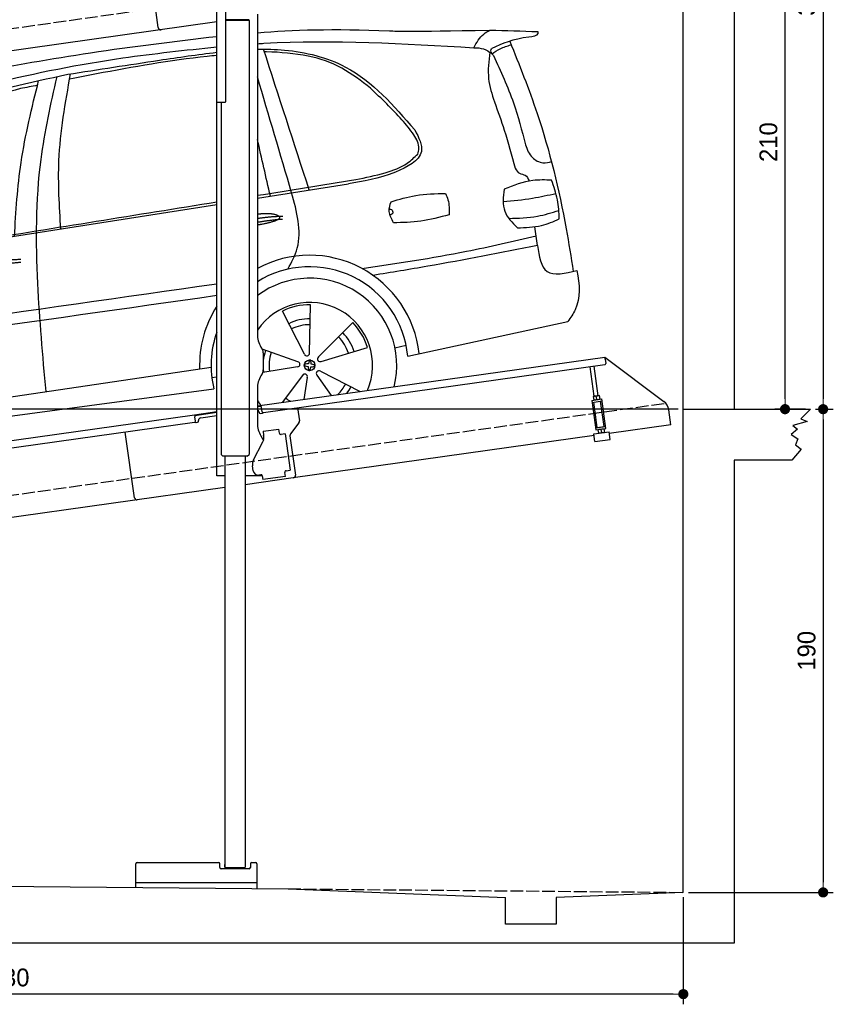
# Model space of a CAD drawing. Extents: x 13 to 6414, y -100 to 6001.
# Tile 5 of 6: x 3214 to 6414, y -100 to 3771. Entities that reach past the tile are written whole.
import ezdxf

# ---------------------------------------------------------------- set-up
doc = ezdxf.new("R2010")
doc.units = 0
doc.header["$LTSCALE"] = 10
doc.header["$MEASUREMENT"] = 0
doc.linetypes.add('GEN3', pattern=[6.25, 5, -1.25])
doc.layers.get('0').update_dxf_attribs({"linetype": 'CONTINUOUS'})
doc.layers.get('DEFPOINTS').update_dxf_attribs({"linetype": 'CONTINUOUS'})
doc.layers.add('3', color=6, linetype='GEN3')
doc.layers.add('CAR', color=1, linetype='CONTINUOUS')
doc.layers.add('AM_0', color=7, linetype='CONTINUOUS', lineweight=30)
doc.layers.add('AM_5', color=3, linetype='CONTINUOUS', lineweight=15)
doc.dimstyles.new('KLAUS_DXF', dxfattribs={"dimscale": 20, "dimtxt": 3.5, "dimasz": 2, "dimexe": 2, "dimexo": 1, "dimgap": 1.5, "dimtad": 1, "dimlfac": 0.1, "dimdsep": 46, "dimtxsty": 'STANDARD', "dimblk": 'DOT', "dimcen": 2, "dimclrd": 256, "dimclre": 256, "dimclrt": 2, "dimadec": 0, "dimazin": 0, "dimtfac": 1, "dimtmove": 2, "dimatfit": 3, "dimfxl": 1, "dimtolj": 1, "dimarcsym": 0})

# ---------------------------------------------------------------- blocks, each defined once
blk = doc.blocks.new('_DOT')
at = {"color": 0, "linetype": 'ByBlock'}
blk.add_line((-0.5, 0), (-1, 0), dxfattribs=at)
at = {"color": 0, "linetype": 'ByBlock', "const_width": 0.5}
blk.add_lwpolyline([(-0.25, 0, 1), (0.25, 0, 1)], format="xyb", close=True, dxfattribs=at)
blk = doc.blocks.new('*D9')
at = {"layer": 'AM_5', "lineweight": -2, "transparency": 16777216}
for p, q in [((5804.1, 2240), (84.1, 2240)), ((124.1, 430), (124.1, 2200)), ((504.1, 390), (84.1, 390))]:
    blk.add_line(p, q, dxfattribs=at)
at = {"layer": 'DEFPOINTS', "color": 0, "transparency": 16777216}
for p in [(124.1, 2240), (5824.1, 2240), (524.1, 390)]:
    blk.add_point(p, dxfattribs=at)
at = {"layer": 'AM_5', "lineweight": -2, "transparency": 16777216, "xscale": 40, "yscale": 40, "zscale": 40}
for p, rotation in [((124.1, 2240), 90), ((124.1, 390), 270)]:
    blk.add_blockref('_DOT', p, dxfattribs=dict(at, rotation=rotation))
at = {"layer": 'AM_5', "color": 2, "transparency": 16777216, "insert": (59.1, 1315), "char_height": 70, "attachment_point": 5, "rotation": 90}
blk.add_mtext('\\A1;185', dxfattribs=at)
blk = doc.blocks.new('*D10')
at = {"layer": 'AM_5', "lineweight": -2, "transparency": 16777216}
for p, q in [((504.1, 3240), (84.1, 3240)), ((124.1, 2280), (124.1, 3200)), ((5804.1, 2240), (84.1, 2240))]:
    blk.add_line(p, q, dxfattribs=at)
at = {"layer": 'DEFPOINTS', "color": 0, "transparency": 16777216}
for p in [(124.1, 3240), (524.1, 3240), (5824.1, 2240)]:
    blk.add_point(p, dxfattribs=at)
at = {"layer": 'AM_5', "lineweight": -2, "transparency": 16777216, "xscale": 40, "yscale": 40, "zscale": 40}
for p, rotation in [((124.1, 3240), 90), ((124.1, 2240), 270)]:
    blk.add_blockref('_DOT', p, dxfattribs=dict(at, rotation=rotation))
at = {"layer": 'AM_5', "color": 2, "transparency": 16777216, "insert": (59.1, 2740), "char_height": 70, "attachment_point": 5, "rotation": 90}
blk.add_mtext('\\A1;100', dxfattribs=at)
blk = doc.blocks.new('*D11')
at = {"layer": 'AM_5', "lineweight": -2, "transparency": 16777216}
for p, q in [((6044.1, 4340), (6264.1, 4340)), ((6224.1, 2280), (6224.1, 4300)), ((6304.1, 2240), (6184.1, 2240))]:
    blk.add_line(p, q, dxfattribs=at)
at = {"layer": 'DEFPOINTS', "color": 0, "transparency": 16777216}
for p in [(6024.1, 4340), (6224.1, 4340), (6324.1, 2240)]:
    blk.add_point(p, dxfattribs=at)
at = {"layer": 'AM_5', "lineweight": -2, "transparency": 16777216, "xscale": 40, "yscale": 40, "zscale": 40}
for p, rotation in [((6224.1, 4340), 90), ((6224.1, 2240), 270)]:
    blk.add_blockref('_DOT', p, dxfattribs=dict(at, rotation=rotation))
at = {"layer": 'AM_5', "color": 2, "transparency": 16777216, "insert": (6159.1, 3290), "char_height": 70, "attachment_point": 5, "rotation": 90}
blk.add_mtext('\\A1;210', dxfattribs=at)
blk = doc.blocks.new('*D12')
at = {"layer": 'AM_5', "lineweight": -2, "transparency": 16777216}
for p, q in [((6344.1, 2240), (6414.1, 2240)), ((6374.1, 2200), (6374.1, 380)), ((5844.1, 340), (6414.1, 340))]:
    blk.add_line(p, q, dxfattribs=at)
at = {"layer": 'DEFPOINTS', "color": 0, "transparency": 16777216}
for p in [(6324.1, 2240), (5824.1, 340), (6374.1, 340)]:
    blk.add_point(p, dxfattribs=at)
at = {"layer": 'AM_5', "lineweight": -2, "transparency": 16777216, "xscale": 40, "yscale": 40, "zscale": 40}
for p, rotation in [((6374.1, 2240), 90), ((6374.1, 340), 270)]:
    blk.add_blockref('_DOT', p, dxfattribs=dict(at, rotation=rotation))
at = {"layer": 'AM_5', "color": 2, "transparency": 16777216, "insert": (6309.1, 1290), "char_height": 70, "attachment_point": 5, "rotation": 90}
blk.add_mtext('\\A1;190', dxfattribs=at)
blk = doc.blocks.new('*D13')
at = {"layer": 'AM_5', "lineweight": -2, "transparency": 16777216}
for p, q in [((524.1, 370), (524.1, -100)), ((5824.1, 320.9), (5824.1, -100)), ((5784.1, -60), (564.1, -60))]:
    blk.add_line(p, q, dxfattribs=at)
at = {"layer": 'DEFPOINTS', "color": 0, "transparency": 16777216}
for p in [(524.1, 390), (5824.1, 340.9), (524.1, -60)]:
    blk.add_point(p, dxfattribs=at)
at = {"layer": 'AM_5', "lineweight": -2, "transparency": 16777216, "xscale": 40, "yscale": 40, "zscale": 40, "rotation": 180}
blk.add_blockref('_DOT', (524.1, -60), dxfattribs=at)
at = {"layer": 'AM_5', "lineweight": -2, "transparency": 16777216, "xscale": 40, "yscale": 40, "zscale": 40}
blk.add_blockref('_DOT', (5824.1, -60), dxfattribs=at)
at = {"layer": 'AM_5', "color": 2, "transparency": 16777216, "insert": (3174.1, 5), "char_height": 70, "attachment_point": 5}
blk.add_mtext('\\A1;530', dxfattribs=at)
blk = doc.blocks.new('*D14')
at = {"layer": 'AM_5', "lineweight": -2, "transparency": 16777216}
for p, q in [((5844.1, 5490), (6414.1, 5490)), ((6374.1, 5450), (6374.1, 2280)), ((6344.1, 2240), (6414.1, 2240))]:
    blk.add_line(p, q, dxfattribs=at)
at = {"layer": 'DEFPOINTS', "color": 0, "transparency": 16777216}
for p in [(5824.1, 5490), (6324.1, 2240), (6374.1, 2240)]:
    blk.add_point(p, dxfattribs=at)
at = {"layer": 'AM_5', "lineweight": -2, "transparency": 16777216, "xscale": 40, "yscale": 40, "zscale": 40}
for p, rotation in [((6374.1, 5490), 90), ((6374.1, 2240), 270)]:
    blk.add_blockref('_DOT', p, dxfattribs=dict(at, rotation=rotation))
at = {"layer": 'AM_5', "color": 2, "transparency": 16777216, "insert": (6309.1, 3865), "char_height": 70, "attachment_point": 5, "rotation": 90}
blk.add_mtext('\\A1;325', dxfattribs=at)
blk = doc.blocks.new('EG_car')
at = {"layer": 'CAR'}
for p, q in [((46796.2, 4804), (47153.8, 4860.2)), ((45061.6, 4531.7), (46636.2, 4778.9)), ((47000.7, 4194.8), (47004.6, 4385)), ((46981.1, 4190.3), (46894.3, 4359.6)), ((47036.7, 4179.5), (47170.9, 4314.4)), ((47387.5, 4183.1), (48017.8, 4318.6)), ((47337, 4215.1), (47381.3, 4225.8)), ((46955.4, 4160.7), (46814.7, 4209.7)), ((47047.1, 4162.2), (47229.2, 4217.3)), ((44640.5, 3847.7), (46613.9, 4138.9)), ((46953.7, 4140.7), (46817.2, 4118.7)), ((46973.8, 4107.1), (46893, 4000.6)), ((47030.5, 4108.1), (47086.3, 4027.8)), ((47043.7, 4123.2), (47200.5, 4043.8)), ((46616.8, 4098.5), (46636.2, 4100.9)), ((46992.3, 4099.3), (46978.8, 4012.7)), ((44649.3, 3788.6), (46624.9, 4054.7))]:
    blk.add_line(p, q, dxfattribs=at)
blk.add_circle((47001.5, 4146.6), 21.1, dxfattribs=at)
for centre, radius, start, end in [((47001.5, 4146.6), 432.9, 6.1147, 118.3098), ((47001.5, 4146.6), 387.7, 5.4095, 121.9761), ((47001.5, 4146.6), 342.5, 345.788, 126.8384), ((47001.5, 4146.6), 432.9, 147.5436, 181.8527), ((47001.5, 4146.6), 247.7, 336.4925, 145.9791), ((47001.5, 4146.6), 238.4, 89.2481, 116.7191), ((47001.5, 4146.6), 183.1, 89.3778, 116.5894), ((47001.5, 4146.6), 159.7, 89.4618, 116.5094), ((47001.5, 4146.6), 238.4, 17.2481, 44.7191), ((47001.5, 4146.6), 387.7, 160.4314, 193.723), ((47001.5, 4146.6), 159.7, 17.4604, 44.5093), ((47001.5, 4146.6), 183.1, 17.3778, 44.5894), ((47001.5, 4146.6), 183.1, 161.3778, 174.5764), ((47001.5, 4146.6), 159.7, 161.4601, 188.507), ((46990.7, 4193.6), 10.1, 199.3839, 6.5833), ((46953.4, 4150.8), 10.1, 271.3839, 78.5833), ((47042.9, 4171.4), 10.1, 127.3839, 294.5833), ((47001.5, 4146.6), 183.1, 185.4236, 188.5894), ((46982.6, 4102.2), 10.1, 343.3839, 150.5833), ((47037.9, 4114.9), 10.1, 55.3839, 222.5833), ((47001.5, 4146.6), 159.7, 313.864, 332.5068), ((47001.5, 4146.6), 183.1, 323.016, 332.5894), ((47001.5, 4146.6), 247.7, 214.0209, 219.944), ((47001.5, 4146.6), 159.7, 233.4577, 242.136)]:
    blk.add_arc(centre, radius, start, end, dxfattribs=at)
for centre, major_axis, ratio, start_param, end_param in [((47001.5, 4146.4), (-21, 2), 0.248275, 4.968287, 7.599306), ((47001.5, 4146.6), (2, 21), 0.26044, 4.945458, 7.62088), ((47001.5, 4146.4), (-21, 2), 0.248275, 8.109253, 10.739069), ((47001.5, 4146.6), (2, 21), 0.26044, 8.106084, 10.743517)]:
    blk.add_ellipse(centre, major_axis=major_axis, ratio=ratio, start_param=start_param, end_param=end_param, dxfattribs=at)
for points, degree, knots in [([(46796.2, 5454.5), (46934.8, 5465.2), (47114.3, 5472.5), (47383.1, 5458.6), (47710.6, 5464.6)], 3, [143.098779, 143.098779, 143.098779, 143.098779, 538.666722, 596.829105, 596.829105, 596.829105, 596.829105]), ([(47647.4, 5395.3), (47658.6, 5415.3), (47674.5, 5443.8), (47702.3, 5459.8), (47710.6, 5464.6)], 3, [0, 0, 0, 0, 66.777298, 95.11474, 95.11474, 95.11474, 95.11474]), ([(47899, 5459.1), (47899.1, 5456.2), (47899.4, 5440.2), (47811.3, 5434.2), (47759.3, 5411.1), (47717.6, 5392.5)], 3, [0, 0, 0, 0, 8.187291, 45.663788, 198.394209, 198.394209, 198.394209, 198.394209]), ([(45679.6, 5297.1), (45832.8, 5324.7), (46150.2, 5381.9), (46470.4, 5420.4), (46636.2, 5440.1)], 3, [0, 0, 0, 0, 466.632282, 967.371588, 967.371588, 967.371588, 967.371588]), ([(46796.2, 5411.3), (46804.8, 5411.8), (47088, 5428.8), (47372, 5411.8), (47647.4, 5395.3)], 3, [132.453552, 132.453552, 132.453552, 132.453552, 158.309481, 983.905115, 983.905115, 983.905115, 983.905115]), ([(47788.9, 5420.9), (47826.5, 5327), (47922.2, 5088.2), (47996, 4781.7), (48029.6, 4571.8), (48038.5, 4516)], 3, [0, 0, 0, 0, 303.239039, 771.524515, 941.039833, 941.039833, 941.039833, 941.039833]), ([(44615.4, 4513.3), (44692.2, 4599.4), (44871, 4800.1), (45226.4, 5109.2), (45736.2, 5259.5), (46216.5, 5354.4), (46512.7, 5385.9), (46636.2, 5398.7)], 3, [0, 0, 0, 0, 346.68192, 807.884848, 1388.232006, 1908.996141, 2281.102326, 2281.102326, 2281.102326, 2281.102326]), ([(46796.2, 5389.5), (46831.5, 5390.3), (46950.1, 5387.6), (47193.7, 5327.1), (47332.5, 5167.5), (47415.3, 5072.3)], 3, [752.794261, 752.794261, 752.794261, 752.794261, 858.633344, 1107.710606, 1476.062589, 1476.062589, 1476.062589, 1476.062589]), ([(47647.4, 5395.3), (47660.4, 5394.9), (47686.6, 5394.2), (47708.1, 5379.2), (47718.9, 5371.6)], 3, [0, 0, 0, 0, 38.233155, 76.758591, 76.758591, 76.758591, 76.758591]), ([(47724.7, 5364.3), (47719.5, 5370.5), (47711.9, 5379.4), (47716.3, 5389.4), (47717.6, 5392.5)], 3, [0, 0, 0, 0, 21.450104, 31.11406, 31.11406, 31.11406, 31.11406]), ([(47718.9, 5371.6), (47729.2, 5378.6), (47752.3, 5394.1), (47778.8, 5402.2), (47793.4, 5406.7)], 3, [0, 0, 0, 0, 37.318817, 82.743489, 82.743489, 82.743489, 82.743489]), ([(46050.2, 5290.8), (46170.3, 5309.5), (46365.3, 5340), (46560.7, 5368.7), (46636.2, 5377.3)], 3, [0, 0, 0, 0, 364.415294, 592.333037, 592.333037, 592.333037, 592.333037]), ([(46636.2, 5364.9), (46623.5, 5363.7), (46464.7, 5348), (46272.1, 5313.1), (46092.7, 5278.9), (46057.6, 5272.1)], 3, [196.455824, 196.455824, 196.455824, 196.455824, 234.842737, 675.336927, 782.526221, 782.526221, 782.526221, 782.526221]), ([(47241.1, 5235.9), (47204.8, 5264.4), (47131.5, 5321.8), (46989.1, 5370.9), (46887.2, 5376.6), (46832.1, 5379.7)], 3, [0, 0, 0, 0, 137.813386, 277.828549, 443.014315, 443.014315, 443.014315, 443.014315]), ([(47710.6, 5377.3), (47706.3, 5342.5), (47697.9, 5276), (47718.5, 5212.4), (47728.3, 5182.1)], 3, [0, 0, 0, 0, 103.842931, 198.172455, 198.172455, 198.172455, 198.172455]), ([(47724.7, 5364.3), (47753, 5303.2), (47805.4, 5190), (47836.1, 5069.2), (47850.2, 5013.6)], 3, [0, 0, 0, 0, 201.438367, 373.256423, 373.256423, 373.256423, 373.256423]), ([(44854.6, 4589.7), (44898.5, 4653.1), (45003.5, 4805), (45239.8, 5032.6), (45612.4, 5197.7), (45899, 5258.6), (46050.2, 5290.8)], 3, [0, 0, 0, 0, 231.40141, 553.995069, 969.143657, 1432.987613, 1432.987613, 1432.987613, 1432.987613]), ([(45840.3, 4654), (45846.4, 4751.2), (45859.3, 4958.1), (45909.2, 5159.4), (45935.6, 5266.1)], 3, [0, 0, 0, 0, 291.549873, 620.666388, 620.666388, 620.666388, 620.666388]), ([(45964.8, 4043.1), (45952, 4184.6), (45924.7, 4487.8), (45924, 4906.4), (45983.6, 5173.6), (46007.8, 5281.7)], 3, [0, 0, 0, 0, 426.563346, 914.171926, 1245.997244, 1245.997244, 1245.997244, 1245.997244]), ([(46022.7, 4682.6), (46017.2, 4772.2), (46004.7, 4976.9), (46040.9, 5178.9), (46061.3, 5292.5)], 3, [0, 0, 0, 0, 268.372728, 613.019755, 613.019755, 613.019755, 613.019755]), ([(45864.3, 5234.6), (45752.9, 5204.5), (45566.2, 5154.1), (45286.4, 5026.3), (45096.6, 4863.7), (44966.5, 4700), (44907.7, 4623.5), (44882.5, 4590.7)], 3, [0, 0, 0, 0, 345.952761, 579.243774, 917.237575, 1082.226642, 1206.634395, 1206.634395, 1206.634395, 1206.634395]), ([(47427, 4977.4), (47428.9, 4984.5), (47436, 5010.4), (47408.9, 5060.1), (47344.8, 5137.4), (47283.8, 5195.4), (47241.1, 5235.9)], 3, [0, 0, 0, 0, 21.63267, 79.101744, 154.578408, 329.631164, 329.631164, 329.631164, 329.631164]), ([(47728.3, 5182.1), (47741.7, 5145.4), (47772.8, 5059.9), (47796.4, 4972), (47809.8, 4921.8)], 3, [0, 0, 0, 0, 117.044281, 272.808392, 272.808392, 272.808392, 272.808392]), ([(47415.3, 5072.3), (47430.7, 5042.2), (47468.5, 4968.2), (47311.9, 4887), (47212.7, 4870.2), (47153.8, 4860.2)], 3, [0, 0, 0, 0, 88.94167, 219.215963, 410.14259, 410.14259, 410.14259, 410.14259]), ([(47850.2, 5013.6), (47857.3, 4995.2), (47870, 4962.3), (47915.8, 4938.8), (47942.7, 4944.9), (47954.6, 4947.5)], 3, [0, 0, 0, 0, 57.53796, 102.857681, 138.834101, 138.834101, 138.834101, 138.834101]), ([(47182.8, 4877.1), (47221.7, 4884.8), (47291.3, 4898.6), (47377.5, 4930.2), (47413.7, 4964.8), (47427, 4977.4)], 3, [0, 0, 0, 0, 119.350241, 213.76628, 268.436981, 268.436981, 268.436981, 268.436981]), ([(47809.8, 4921.8), (47814.7, 4913.8), (47824, 4898.8), (47852.6, 4896.8), (47860.5, 4881), (47864.8, 4872.6)], 3, [0, 0, 0, 0, 26.820911, 49.860546, 76.220289, 76.220289, 76.220289, 76.220289]), ([(47953.1, 4874.7), (47928.2, 4875.5), (47863.9, 4877.4), (47803.7, 4853.6), (47766.7, 4839)], 3, [0, 0, 0, 0, 73.852523, 191.438564, 191.438564, 191.438564, 191.438564]), ([(47983.5, 4722.4), (47982.3, 4747.7), (47980, 4800.1), (47962.2, 4849.3), (47953.1, 4874.7)], 3, [0, 0, 0, 0, 75.744219, 156.148987, 156.148987, 156.148987, 156.148987]), ([(46916.3, 4524.8), (46930.7, 4552), (46980, 4645), (46951.2, 4750.5), (46930.8, 4825.2)], 3, [0, 0, 0, 0, 90.204372, 309.16543, 309.16543, 309.16543, 309.16543]), ([(47321.7, 4789.9), (47353.8, 4799.5), (47423.7, 4820.4), (47496.7, 4821.6), (47536.2, 4822.3)], 3, [0, 0, 0, 0, 100.056023, 217.859664, 217.859664, 217.859664, 217.859664]), ([(47536.2, 4822.3), (47539.7, 4814.1), (47550.9, 4787.7), (47550.3, 4758.7), (47549.9, 4738.7)], 3, [0, 0, 0, 0, 26.6223, 85.461549, 85.461549, 85.461549, 85.461549]), ([(47766.7, 4839), (47763.2, 4808.7), (47756.4, 4749.6), (47798.2, 4707.8), (47818.6, 4687.4)], 3, [0, 0, 0, 0, 86.532332, 168.301886, 168.301886, 168.301886, 168.301886]), ([(47763.1, 4790.1), (47801.7, 4794), (47871.5, 4800.9), (47940, 4815.8), (47970.5, 4822.4)], 3, [0, 0, 0, 0, 116.515486, 210.119493, 210.119493, 210.119493, 210.119493]), ([(47331.6, 4707.1), (47323.7, 4721.8), (47309.3, 4748.4), (47317.9, 4777.1), (47321.7, 4789.9)], 3, [0, 0, 0, 0, 47.913726, 86.500526, 86.500526, 86.500526, 86.500526]), ([(46796.2, 4741), (46799.6, 4741.6), (46821.4, 4744.9), (46861.2, 4745.7), (46895.3, 4733.3), (46895.2, 4720.7), (46842.5, 4706), (46807.4, 4699.7), (46796.2, 4698)], 5, [0.263396, 0.263396, 0.263396, 0.263396, 0.263396, 0.263396, 0.300106, 0.500106, 0.700106, 0.7947449, 0.7947449, 0.7947449, 0.7947449, 0.7947449, 0.7947449]), ([(47315, 4761.1), (47318.1, 4760.8), (47326, 4759.9), (47331.7, 4743.7), (47322.5, 4738.9), (47317.9, 4736.5)], 3, [0, 0, 0, 0, 8.907329, 23.006598, 36.718273, 36.718273, 36.718273, 36.718273]), ([(47549.9, 4738.7), (47513, 4728.6), (47441.6, 4709.1), (47367.5, 4707.7), (47331.6, 4707.1)], 3, [0, 0, 0, 0, 114.039688, 221.281955, 221.281955, 221.281955, 221.281955]), ([(47784.7, 4724.5), (47822.8, 4725.4), (47890, 4726.8), (47954, 4747), (47981.7, 4755.7)], 3, [0, 0, 0, 0, 113.538226, 200.265154, 200.265154, 200.265154, 200.265154]), ([(47818.6, 4687.4), (47850.8, 4688.3), (47908.1, 4689.8), (47960.5, 4712.4), (47983.5, 4722.4)], 3, [0, 0, 0, 0, 95.589667, 169.928556, 169.928556, 169.928556, 169.928556]), ([(47208, 4527.2), (47345, 4547.6), (47574.9, 4581.9), (47801.2, 4634.2), (47892.6, 4655.4)], 3, [0, 0, 0, 0, 415.57079, 696.786937, 696.786937, 696.786937, 696.786937]), ([(47898, 4617.5), (47754.2, 4589.2), (47539.1, 4546.9), (47322.7, 4512), (47251.1, 4500.4)], 3, [0, 0, 0, 0, 439.818353, 657.51977, 657.51977, 657.51977, 657.51977]), ([(47898, 4617.5), (47904.3, 4575.8), (47918.5, 4487.4), (48006.9, 4508.5), (48052.4, 4519.3)], 3, [310.211349, 310.211349, 310.211349, 310.211349, 420.509792, 537.407521, 537.407521, 537.407521, 537.407521]), ([(48052.4, 4519.3), (48064.9, 4465), (48068.9, 4394.4), (48028.1, 4334), (48017.8, 4318.6)], 3, [367.70262, 367.70262, 367.70262, 367.70262, 528.080439, 582.555983, 582.555983, 582.555983, 582.555983])]:
    blk.add_open_spline(points, degree=degree, knots=knots, dxfattribs=at)
for points, degree in [([(47710.6, 5464.6), (47773.4, 5462.7), (47836.2, 5460.9), (47899, 5459.1)], 3), ([(46999.9, 4836), (46940, 5020.6), (46880, 5205.2), (46820.1, 5389.8)], 3), ([(46832.1, 5379.7), (46829.3, 5379.5), (46826.4, 5379.4), (46823.6, 5379.2)], 3), ([(46930.8, 4825.2), (46886, 4977), (46841.1, 5128.8), (46796.2, 5280.7)], 3), ([(45931, 5247.6), (45908.8, 5243.3), (45886.6, 5238.9), (45864.3, 5234.6)], 3), ([(46847, 4812), (46830.1, 4886.3), (46813.1, 4960.5), (46796.2, 5034.8)], 3), ([(46796.2, 4815), (46925.1, 4835.7), (47053.9, 4856.4), (47182.8, 4877.1)], 3), ([(45688.1, 4636.8), (46004.1, 4687.6), (46320.2, 4738.4), (46636.2, 4789.3)], 3), ([(46796.2, 4724.4), (46841.7, 4731.7), (46895.9, 4733.5)], 2), ([(46796.2, 4709.6), (46841.6, 4717.8), (46895.1, 4721.8)], 2), ([(47898, 4617.5), (47894.5, 4642.2), (47890.9, 4667), (47887.4, 4691.7)], 3), ([(45686.4, 4535.6), (45759.6, 4560.3), (45866.1, 4563.9)], 2), ([(45692.9, 4522.4), (45764.9, 4544.7), (45865.3, 4552.2)], 2), ([(44425.1, 4152.4), (45162.1, 4257.4), (45899.2, 4362.4), (46636.2, 4467.5)], 3), ([(46636.2, 4420.5), (45922.2, 4319.2), (45208.2, 4218), (44494.2, 4116.7)], 3)]:
    blk.add_open_spline(points, degree=degree, dxfattribs=at)

msp = doc.modelspace()

# ---------------------------------------------------------------- linework, layer by layer
for p, q in [((6024.074, 5740), (6024.074, 2240)), ((5824.081, 340), (5824.081, 5490)), ((3758.719, 3740.119), (3722.534, 3997.589)), ((3988.805, 3447.64), (3988.805, 3927.64)), ((4024.805, 3450.64), (4024.805, 3807.64)), ((3988.805, 3762.357), (1284.081, 3382.233)), ((4115.806, 3771.375), (4024.805, 3771.375)), ((4112.806, 3769.643), (4024.805, 3769.643)), ((4115.806, 3767.911), (4024.805, 3767.911)), ((4112.806, 3769.643), (4115.806, 3771.375)), ((4112.806, 3769.643), (4115.806, 3767.911)), ((4113.805, 3769.066), (4113.805, 3770.22)), ((4115.803, 3767.911), (4115.899, 2061.649)), ((4148.805, 3792.64), (4148.805, 2534.272)), ((3988.805, 1977.64), (3988.805, 3447.64)), ((3988.805, 3447.64), (4021.805, 3447.64)), ((4005.816, 3447.64), (4005.893, 2061.638)), ((4162.203, 2484.272), (4168.456, 2473.441)), ((4148.805, 2252.792), (5515.695, 2444.896)), ((4171.805, 2460.941), (4171.805, 2394.338)), ((5516.808, 2436.974), (5515.695, 2444.896)), ((5515.695, 2444.896), (5747.632, 2270.119)), ((5514.919, 2414.492), (4173.105, 2225.912)), ((5473.725, 2290.856), (5457.483, 2406.42)), ((5489.569, 2293.082), (5473.327, 2408.647)), ((5516.808, 2436.974), (5519.174, 2420.139)), ((4168.456, 2381.838), (4162.203, 2371.008)), ((4148.805, 2321.008), (4148.805, 2184.697)), ((5470.506, 2290.403), (5469.824, 2289.87)), ((5469.824, 2289.87), (5471.763, 2276.072)), ((5492.787, 2293.535), (5470.506, 2290.403)), ((5483.497, 2278.803), (5481.856, 2290.479)), ((5492.787, 2293.535), (5493.59, 2293.21)), ((5493.59, 2293.21), (5495.53, 2279.412)), ((4164.536, 2250.963), (4148.805, 2248.753)), ((4167.458, 2230.168), (4163.979, 2254.925)), ((5463.901, 2274.53), (5503.512, 2280.096)), ((5463.901, 2274.53), (5480.184, 2158.668)), ((5465.015, 2266.607), (5504.625, 2272.174)), ((5485.418, 2168.492), (5471.501, 2267.519)), ((5472.566, 2275.747), (5471.763, 2276.072)), ((5494.847, 2278.879), (5495.53, 2279.412)), ((5512.056, 2172.236), (5498.139, 2271.263)), ((5519.795, 2164.235), (5503.512, 2280.096)), ((1284.081, 1850.181), (3901.558, 2218.044)), ((3901.558, 2218.044), (3988.805, 2230.305)), ((3901.558, 2218.044), (3902.671, 2210.121)), ((3988.805, 2226.266), (3902.115, 2214.083)), ((3905.037, 2193.287), (3902.671, 2210.121)), ((3925.927, 2206.321), (3988.805, 2215.158)), ((4155.08, 2228.428), (4155.219, 2227.438)), ((4160.866, 2223.182), (4165.818, 2223.878)), ((4306.792, 2244.701), (4313.87, 2194.338)), ((5775.306, 2178.433), (5767.054, 2237.146)), ((5824.081, 2240), (6324.081, 2240)), ((5824.081, 2240), (6324.081, 2240)), ((6324.081, 2240), (6286.374, 2202.153)), ((3900.782, 2187.64), (1284.081, 1819.886)), ((3908.348, 2187.693), (3913.299, 2188.389)), ((3917.555, 2194.036), (3917.416, 2195.027)), ((4311.953, 2186.928), (4278.64, 2142.719)), ((5479.071, 2166.59), (5518.682, 2172.157)), ((5485.418, 2168.492), (5512.056, 2172.236)), ((5490.954, 2168.26), (5490.815, 2169.251)), ((5506.799, 2170.487), (5506.659, 2171.477)), ((5775.306, 2178.433), (5532.69, 2144.336)), ((6310.65, 2192.163), (6254.243, 2175.752)), ((6254.243, 2175.752), (6273.522, 2160.767)), ((6286.374, 2202.153), (6310.65, 2192.163)), ((3664.643, 1891.897), (3628.458, 2149.367)), ((3664.643, 1891.897), (3628.458, 2149.367)), ((4162.203, 2134.697), (4172.244, 2117.305)), ((4170.748, 2152.873), (4233.134, 2161.641)), ((4170.748, 2152.873), (4172.974, 2137.029)), ((4173.564, 2132.83), (4172.974, 2137.029)), ((4235.361, 2145.797), (4233.134, 2161.641)), ((4235.361, 2145.797), (4235.5, 2144.807)), ((4241.148, 2140.551), (4242.138, 2140.69)), ((4257.982, 2142.917), (4242.138, 2140.69)), ((4257.982, 2142.917), (4278.023, 2000.319)), ((4276.723, 2135.309), (4298.415, 1980.968)), ((5473.274, 2135.986), (4289.904, 1969.674)), ((5472.342, 2142.62), (5531.758, 2150.971)), ((5476.517, 2112.912), (5472.342, 2142.62)), ((5480.184, 2158.668), (5519.795, 2164.235)), ((5488.849, 2159.886), (5488.167, 2159.353)), ((5488.167, 2159.353), (5490.106, 2145.554)), ((5490.909, 2145.23), (5490.106, 2145.554)), ((5500.199, 2159.961), (5501.84, 2148.286)), ((5511.13, 2163.017), (5511.933, 2162.693)), ((5511.933, 2162.693), (5513.873, 2148.895)), ((5513.19, 2148.361), (5513.873, 2148.895)), ((5535.933, 2121.263), (5531.758, 2150.971)), ((6273.522, 2160.767), (6248.531, 2140.074)), ((6248.531, 2140.074), (6274.95, 2122.949)), ((4132.62, 2038.529), (4170.09, 2112.069)), ((5476.517, 2112.912), (5535.933, 2121.263)), ((6274.95, 2122.949), (6264.954, 2099.402)), ((6264.954, 2099.402), (6287.802, 2082.991)), ((4012.894, 2054.638), (4005.893, 2061.638)), ((4108.894, 2054.643), (4012.894, 2054.638)), ((4020.894, 2054.638), (4020.985, 438.631)), ((4100.894, 2054.643), (4100.982, 438.649)), ((4108.894, 2054.643), (4115.899, 2061.649)), ((6287.802, 2082.991), (6251.387, 2040)), ((4131.929, 1997.963), (4129.146, 2017.769)), ((6024.074, 2040), (6024.074, 140)), ((6251.387, 2040), (6024.074, 2040)), ((4020.898, 1977.64), (3988.805, 1977.64)), ((4168.11, 1977.64), (4100.898, 1977.64)), ((4162.44, 1982.055), (4154.518, 1980.941)), ((4168.087, 1977.799), (4170.175, 1962.945)), ((4259.299, 1975.471), (4170.175, 1962.945)), ((4256.933, 1992.305), (4257.072, 1991.315)), ((4259.299, 1975.471), (4257.072, 1991.315)), ((4262.179, 1998.092), (4261.189, 1997.953)), ((4262.179, 1998.092), (4278.023, 2000.319)), ((4289.904, 1969.674), (4100.9, 1943.111)), ((4020.901, 1931.868), (1284.081, 1547.233)), ((3670.975, 359.741), (3670.975, 452.642)), ((3675.975, 457.642), (3995.975, 457.642)), ((4000.975, 437.642), (4000.975, 452.642)), ((4115.975, 432.642), (4005.975, 432.642)), ((4020.976, 438.639), (4020.976, 449.639)), ((4021.976, 437.639), (4020.976, 438.639)), ((4021.976, 437.639), (4099.976, 437.644)), ((4034.976, 437.64), (4034.976, 432.642)), ((4086.976, 437.643), (4086.976, 432.642)), ((4099.976, 437.644), (4100.982, 438.649)), ((4120.975, 452.642), (4120.975, 437.642)), ((4125.975, 457.642), (4140.975, 457.642)), ((4145.975, 452.642), (4145.975, 355.174)), ((524.081, 390), (4269.081, 353.99)), ((4145.975, 377.642), (3670.975, 377.642)), ((4269.081, 353.99), (5124.081, 319.912)), ((5124.081, 215), (5124.081, 319.912)), ((5824.081, 340), (5323.626, 319.912)), ((5323.626, 319.912), (5324.081, 215)), ((5324.081, 215), (5124.081, 215)), ((6024.074, 140), (324.09, 140))]:
    msp.add_line(p, q)
msp.add_polyline3d([(4168.084, 1977.803, 0), (4168.084, 1977.803, 0), (4168.084, 1977.813, 0), (4168.084, 1977.823, 0), (4168.084, 1977.833, 0), (4168.084, 1977.833, 0), (4168.084, 1977.843, 0), (4168.084, 1977.853, 0), (4168.074, 1977.863, 0), (4168.074, 1977.863, 0), (4168.074, 1977.873, 0), (4168.074, 1977.883, 0), (4168.074, 1977.893, 0), (4168.074, 1977.903, 0), (4168.074, 1977.903, 0), (4168.074, 1977.913, 0), (4168.064, 1977.923, 0), (4168.064, 1977.933, 0), (4168.064, 1977.933, 0), (4168.064, 1977.943, 0), (4168.064, 1977.953, 0), (4168.064, 1977.963, 0), (4168.064, 1977.963, 0), (4168.064, 1977.973, 0), (4168.054, 1977.983, 0), (4168.054, 1977.993, 0), (4168.054, 1978.003, 0), (4168.054, 1978.003, 0), (4168.054, 1978.013, 0), (4168.054, 1978.023, 0), (4168.054, 1978.033, 0), (4168.044, 1978.033, 0), (4168.044, 1978.043, 0), (4168.044, 1978.053, 0), (4168.044, 1978.063, 0), (4168.044, 1978.063, 0), (4168.044, 1978.073, 0), (4168.034, 1978.083, 0), (4168.034, 1978.093, 0), (4168.034, 1978.103, 0), (4168.034, 1978.103, 0), (4168.034, 1978.113, 0), (4168.034, 1978.123, 0), (4168.034, 1978.133, 0), (4168.024, 1978.133, 0), (4168.024, 1978.143, 0), (4168.024, 1978.153, 0), (4168.024, 1978.163, 0), (4168.024, 1978.163, 0), (4168.024, 1978.173, 0), (4168.014, 1978.183, 0), (4168.014, 1978.193, 0), (4168.014, 1978.203, 0), (4168.014, 1978.203, 0), (4168.014, 1978.213, 0), (4168.014, 1978.223, 0), (4168.004, 1978.233, 0), (4168.004, 1978.233, 0), (4168.004, 1978.243, 0), (4168.004, 1978.253, 0), (4168.004, 1978.263, 0), (4167.994, 1978.273, 0), (4167.994, 1978.273, 0), (4167.994, 1978.283, 0), (4167.994, 1978.293, 0), (4167.994, 1978.303, 0), (4167.984, 1978.303, 0), (4167.984, 1978.313, 0), (4167.984, 1978.323, 0), (4167.984, 1978.333, 0), (4167.984, 1978.333, 0), (4167.984, 1978.343, 0), (4167.974, 1978.353, 0), (4167.974, 1978.363, 0), (4167.974, 1978.373, 0), (4167.974, 1978.373, 0), (4167.974, 1978.383, 0), (4167.964, 1978.393, 0), (4167.964, 1978.403, 0), (4167.964, 1978.403, 0), (4167.964, 1978.413, 0), (4167.954, 1978.423, 0), (4167.954, 1978.433, 0), (4167.954, 1978.433, 0), (4167.954, 1978.443, 0), (4167.954, 1978.453, 0), (4167.944, 1978.463, 0), (4167.944, 1978.473, 0), (4167.944, 1978.473, 0), (4167.944, 1978.483, 0), (4167.944, 1978.493, 0), (4167.934, 1978.503, 0), (4167.934, 1978.503, 0), (4167.934, 1978.513, 0), (4167.934, 1978.523, 0), (4167.924, 1978.533, 0), (4167.924, 1978.533, 0), (4167.924, 1978.543, 0), (4167.924, 1978.553, 0), (4167.914, 1978.563, 0), (4167.914, 1978.573, 0), (4167.914, 1978.573, 0), (4167.914, 1978.583, 0), (4167.914, 1978.593, 0), (4167.904, 1978.603, 0), (4167.904, 1978.603, 0), (4167.904, 1978.613, 0), (4167.904, 1978.623, 0), (4167.894, 1978.633, 0), (4167.894, 1978.633, 0), (4167.894, 1978.643, 0), (4167.894, 1978.653, 0), (4167.884, 1978.663, 0), (4167.884, 1978.673, 0), (4167.884, 1978.673, 0), (4167.884, 1978.683, 0), (4167.874, 1978.693, 0), (4167.874, 1978.703, 0), (4167.874, 1978.703, 0), (4167.874, 1978.713, 0), (4167.864, 1978.723, 0), (4167.864, 1978.733, 0), (4167.864, 1978.733, 0), (4167.854, 1978.743, 0), (4167.854, 1978.753, 0), (4167.854, 1978.763, 0), (4167.854, 1978.763, 0), (4167.844, 1978.773, 0)])
for centre, radius, start, end in [((3768.621, 3741.511), 10, 188, 278), ((4021.805, 3450.64), 3, 270, 0), ((4248.805, 2534.272), 100, 180, 210), ((4146.805, 2460.941), 25, 0, 30), ((5514.223, 2419.443), 5, 278, 8), ((4248.805, 2321.008), 100, 150, 180), ((4146.805, 2394.338), 25, 330, 0), ((5478.183, 2273.508), 17.367, 77.77582, 118.212327), ((5490.073, 2275.146), 17.396, 77.82749, 118.186832), ((5475.292, 2294.049), 17.313, 257.73743, 298.290578), ((5487.171, 2295.803), 17.392, 257.805999, 298.168278), ((5717.541, 2230.187), 50, 8, 53), ((4145.177, 2227.036), 10, 8, 68.728945), ((4160.17, 2228.134), 5, 188, 278), ((4165.122, 2228.83), 5, 278, 334.763283), ((4172.41, 2230.864), 5, 188, 278), ((3900.086, 2192.591), 5, 278, 8), ((3907.652, 2192.645), 5, 221.236717, 278), ((3912.603, 2193.34), 5, 278, 8), ((3927.318, 2196.418), 10, 98, 188), ((4248.805, 2184.697), 100, 180, 210), ((4303.967, 2192.946), 10, 323, 8), ((4138.905, 2127.959), 35, 333, 8), ((4240.452, 2145.503), 5, 188, 278), ((4286.626, 2136.701), 10, 143, 188), ((5496.526, 2142.99), 17.367, 77.77582, 118.212327), ((5493.635, 2163.531), 17.313, 257.73743, 298.290578), ((5508.416, 2144.629), 17.396, 77.82749, 118.186832), ((5505.514, 2165.286), 17.392, 257.805999, 298.168278), ((4165.921, 2364.245), 320.958, 254.679341, 254.686099), ((4163.805, 2022.64), 35, 153, 188), ((4151.734, 2000.747), 20, 188, 278), ((4163.136, 1977.103), 5, 19.536959, 98), ((4261.884, 1993.001), 5, 98, 188), ((4288.512, 1979.576), 10, 278, 8), ((3674.546, 1893.289), 10, 188, 278), ((3674.546, 1893.289), 10, 188, 278), ((3675.975, 452.642), 5, 90, 180), ((3995.975, 452.642), 5, 0, 90), ((4005.975, 437.642), 5, 180, 270), ((4115.975, 437.642), 5, 270, 0), ((4125.975, 452.642), 5, 90, 180), ((4140.975, 452.642), 5, 0, 90)]:
    msp.add_arc(centre, radius, start, end)
at = {"layer": '3'}
for p, q in [((747.49, 3394.675), (5754.898, 4098.42)), ((747.49, 1559.675), (5754.898, 2263.42)), ((4269.081, 353.99), (5824.081, 340))]:
    msp.add_line(p, q, dxfattribs=at)

# ---------------------------------------------------------------- block references
at = {"layer": 'AM_0'}
msp.add_blockref('EG_car', (-42647.394, -1734.214), dxfattribs=at)

# ---------------------------------------------------------------- dimensions: what is measured, and where the dimension line sits
at = {"layer": 'AM_5'}
dim = msp.add_linear_dim(base=(6374.074, 2240), p1=(5824.081, 5490), p2=(6324.081, 2240), angle=90, dimstyle='KLAUS_DXF', dxfattribs=at)
dim.commit()
dim.dimension.update_dxf_attribs({"geometry": '*D14', "text_midpoint": (6309.074, 3865)})
for base, p1, p2, override, picture, middle in [((6224.074, 4340), (6324.081, 2240), (6024.074, 4340), {"dimtzin": 7}, '*D11', (6159.074, 3290)), ((124.09, 3240), (5824.081, 2240), (524.081, 3240), {"dimpost": '', "dimtol": 0, "dimlim": 0, "dimtp": 0, "dimtm": 0, "dimtfac": 1, "dimtdec": 2, "dimtolj": 1, "dimtzin": 7}, '*D10', (59.09, 2740)), ((124.09, 2240), (524.081, 390), (5824.081, 2240), {"dimtol": 0, "dimlim": 0, "dimtp": 0, "dimtm": 0, "dimtfac": 1, "dimtdec": 2, "dimtolj": 1, "dimtzin": 7}, '*D9', (59.09, 1315)), ((6374.074, 340), (6324.081, 2240), (5824.081, 340), {"dimtol": 0, "dimlim": 0, "dimtp": 0, "dimtm": 0, "dimtfac": 1, "dimtdec": 2, "dimtolj": 1, "dimtzin": 7}, '*D12', (6309.074, 1290))]:
    dim = msp.add_linear_dim(base=base, p1=p1, p2=p2, angle=90, dimstyle='KLAUS_DXF', override=override, dxfattribs=at)
    dim.commit()
    dim.dimension.update_dxf_attribs({"geometry": picture, "text_midpoint": middle})
dim = msp.add_linear_dim(base=(524.081, -60), p1=(5824.081, 340.9), p2=(524.081, 390), dimstyle='KLAUS_DXF', override={"dimtol": 0, "dimlim": 0, "dimtp": 0, "dimtm": 0, "dimtfac": 1, "dimtdec": 2, "dimtolj": 1, "dimtzin": 7}, dxfattribs=at)
dim.commit()
dim.dimension.update_dxf_attribs({"geometry": '*D13', "text_midpoint": (3174.081, 5)})

doc.saveas('drawing.dxf')
